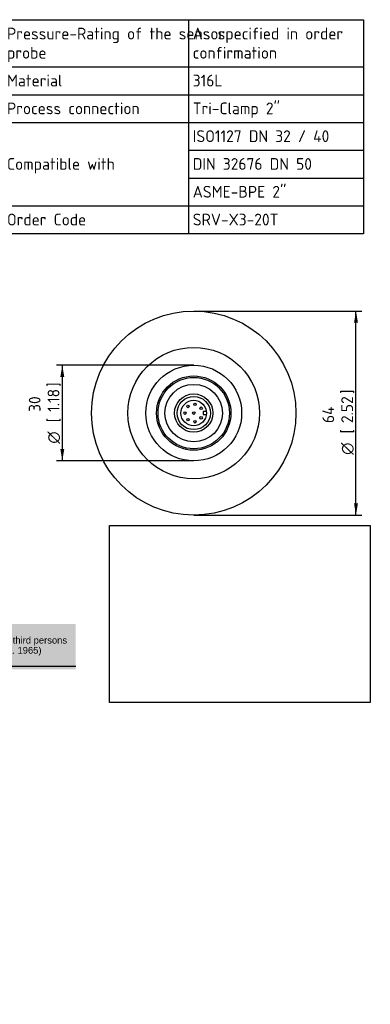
# Model space of a CAD drawing. Header units: millimetres. Extents: x 0 to 296, y -88 to 205.
# Tile 4 of 4: x 191 to 296, y -88 to 205. Entities that reach past the tile are written whole.
import ezdxf
from ezdxf.entities.mleader import LeaderData, LeaderLine
from ezdxf.enums import TextEntityAlignment as Align
from ezdxf.math import Vec2, Vec3

# ---------------------------------------------------------------- set-up
doc = ezdxf.new("R2010")
doc.units = ezdxf.units.MM
doc.layers.add('Default', color=7, linetype='Continuous')
doc.layers.add('SRV-X3-20T', color=7, linetype='Continuous')
doc.styles.add('SEACAD_Solid_Edge_ISO', font='seiso.ttf')
doc.styles.add('SEACAD_Solid_Edge_ISO1_Symbols', font='semeci1.ttf')
doc.dimstyles.new('Rheonics_Publish', dxfattribs={"dimtxt": 3.5, "dimasz": 3.5, "dimexe": 1.75, "dimexo": 0, "dimgap": 0.875, "dimtad": 1, "dimdec": 0, "dimdsep": 46, "dimtxsty": 'SEACAD_Solid_Edge_ISO', "dimblk1": '_SE_FILLED', "dimblk2": '_SE_FILLED', "dimsah": 1, "dimcen": 1.75, "dimazin": 0, "dimtfac": 0.5, "dimtdec": 3, "dimtmove": 0, "dimatfit": 3, "dimfxl": 1, "dimarcsym": 0})
picture_1 = doc.add_image_def('image1.jpg', size_in_pixel=(1363, 928))

# ---------------------------------------------------------------- blocks, each defined once
blk = doc.blocks.new('SE')
at = {"layer": 'Default', "color": 7, "linetype": 'Continuous'}
for p, q in [((241.6, 205.02), (241.6, 190.94)), ((186.29, 190.94), (293.66, 190.94)), ((241.6, 190.94), (241.6, 182.66)), ((186.29, 182.66), (293.66, 182.66)), ((241.6, 182.66), (241.6, 174.38)), ((186.29, 174.38), (293.66, 174.38)), ((241.6, 174.38), (241.6, 166.11)), ((241.6, 166.11), (293.66, 166.11)), ((241.6, 166.11), (241.6, 157.83)), ((241.6, 157.83), (293.66, 157.83)), ((241.6, 157.83), (241.6, 149.55)), ((186.29, 149.55), (293.66, 149.55)), ((241.6, 149.55), (241.6, 141.2))]:
    blk.add_line(p, q, dxfattribs=at)
blk.add_lwpolyline([(186.29, 141.2), (186.29, 205.02), (293.66, 205.02), (293.66, 141.2), (186.29, 141.2)], dxfattribs=at)
at = {"layer": 'Default', "color": 7, "linetype": 'Continuous', "style": 'SEACAD_Solid_Edge_ISO'}
for s, p in [('Pressure-Rating of the sensor', (187.64, 202.63)), ('As specified in order', (242.88, 202.63)), ('probe', (187.64, 196.91)), ('confirmation', (242.88, 196.91)), ('Material', (187.64, 188.63)), ('316L', (242.88, 188.63)), ('Process connection', (187.64, 180.35)), ('Tri-Clamp 2"', (242.88, 180.35)), ('ISO1127 DN 32 / 40', (242.88, 172.07)), ('Compatible with', (187.64, 163.8)), ('DIN 32676 DN 50', (242.88, 163.8)), ('ASME-BPE 2"', (242.88, 155.52)), ('Order Code', (187.64, 147.24)), ('SRV-X3-20T', (242.88, 147.24))]:
    blk.add_text(s, height=3.5, dxfattribs=at).set_placement(p, align=Align.TOP_LEFT)
blk = doc.blocks.new('SE3')
at = {"layer": 'SRV-X3-20T', "color": 7, "linetype": 'Continuous'}
for p, q in [((246.03, 88.33), (246.03, 87.38)), ((246.95, 88.33), (246.03, 88.33)), ((246.03, 87.38), (246.95, 87.38))]:
    blk.add_line(p, q, dxfattribs=at)
for centre, radius in [((243.18, 87.85), 30.4), ((243.18, 87.85), 19.57), ((243.18, 87.85), 14.25), ((243.18, 87.85), 11.06), ((243.18, 87.85), 10.62), ((243.18, 87.85), 8.55), ((243.18, 87.85), 5.7), ((243.18, 87.85), 4.94), ((243.18, 87.85), 3.8), ((240.57, 87.85), 0.38), ((241.47, 89.83), 0.38), ((243.18, 87.85), 0.38), ((243.55, 90.44), 0.38), ((245.37, 89.28), 0.38), ((241.47, 85.88), 0.38), ((243.55, 85.27), 0.38), ((245.37, 86.43), 0.38)]:
    blk.add_circle(centre, radius, dxfattribs=at)
blk = doc.blocks.new('DMBLK131')
at = {"layer": 'Default', "linetype": 'Continuous'}
for points in [[(203.51, 98.6), (204.67, 98.6), (204.09, 102.1)], [(203.51, 77.1), (204.09, 73.6), (204.67, 77.1)]]:
    blk.add_hatch(color=7, dxfattribs=at).paths.add_polyline_path(points)
at = {"layer": 'Default', "color": 7, "linetype": 'Continuous'}
for p, q in [((243.18, 102.1), (202.34, 102.1)), ((204.09, 102.1), (204.09, 73.6)), ((243.18, 73.6), (202.34, 73.6))]:
    blk.add_line(p, q, dxfattribs=at)
for s, style, p in [(']', 'SEACAD_Solid_Edge_ISO', (199.72, 95.68)), ('1.18', 'SEACAD_Solid_Edge_ISO', (199.72, 88.2)), ('30', 'SEACAD_Solid_Edge_ISO', (194.12, 88.2)), ('[', 'SEACAD_Solid_Edge_ISO', (199.72, 85.1)), ('O', 'SEACAD_Solid_Edge_ISO1_Symbols', (199.72, 78.75))]:
    blk.add_text(s, height=3.5, rotation=90, dxfattribs=dict(at, style=style)).set_placement(p, align=Align.TOP_LEFT)
blk = doc.blocks.new('_SE_FILLED')
at = {"color": 0}
blk.add_line((0, 0), (-1, 0), dxfattribs=at)
blk.add_solid([(0, 0), (-1, -0.1665), (-1, 0.1665), (0, 0)], dxfattribs=at)
blk = doc.blocks.new('DMBLK132')
at = {"layer": 'Default', "linetype": 'Continuous'}
for points in [[(292.02, 114.75), (291.44, 118.25), (290.86, 114.75)], [(292.02, 60.95), (290.86, 60.95), (291.44, 57.45)]]:
    blk.add_hatch(color=7, dxfattribs=at).paths.add_polyline_path(points)
at = {"layer": 'Default', "color": 7, "linetype": 'Continuous'}
for p, q in [((243.18, 118.25), (293.19, 118.25)), ((291.44, 57.45), (291.44, 118.25)), ((243.18, 57.45), (293.19, 57.45))]:
    blk.add_line(p, q, dxfattribs=at)
for s, style, p in [(']', 'SEACAD_Solid_Edge_ISO', (287.06, 93.54)), ('2.52', 'SEACAD_Solid_Edge_ISO', (287.06, 84.87)), ('64', 'SEACAD_Solid_Edge_ISO', (281.46, 84.87)), ('[', 'SEACAD_Solid_Edge_ISO', (287.06, 81.77)), ('O', 'SEACAD_Solid_Edge_ISO1_Symbols', (287.06, 75.42))]:
    blk.add_text(s, height=3.5, rotation=90, dxfattribs=dict(at, style=style)).set_placement(p, align=Align.TOP_LEFT)
blk = doc.blocks.new('_DOT')
at = {"color": 0}
blk.add_line((0, 0), (-1, 0), dxfattribs=at)
at = {"color": 0, "const_width": 0.333}
blk.add_lwpolyline([(-0.1665, 0, 1), (0.1665, 0, 1)], format="xyb", close=True, dxfattribs=at)

msp = doc.modelspace()

# ---------------------------------------------------------------- hatches: boundary and pattern name
at = {"layer": 'Default', "linetype": 'Continuous'}
msp.add_hatch(color=7, dxfattribs=at).paths.add_polyline_path([(208.11, 25.016), (0.228, 25.016), (0.228, 11.558), (208.11, 11.558)])

# ---------------------------------------------------------------- linework, layer by layer
at = {"layer": 'Default', "color": 7, "linetype": 'Continuous'}
msp.add_line((208.108, 12.363), (0.23, 12.363), dxfattribs=at)

# ---------------------------------------------------------------- block references
at = {"layer": 'Default'}
for name in ['SE', 'SE3']:
    msp.add_blockref(name, (0, 0), dxfattribs=at)

# ---------------------------------------------------------------- dimensions: what is measured, and where the dimension line sits
at = {"layer": 'Default', "color": 7, "linetype": 'Continuous'}
for base, p1, p2, angle, picture, middle in [((291.439, 118.254), (243.184, 57.454), (243.184, 118.254), 90, 'DMBLK132', (291.439, 85.115)), ((204.092, 73.604), (243.184, 102.104), (243.184, 73.604), 270, 'DMBLK131', (204.092, 87.854))]:
    dim = msp.add_linear_dim(base=base, p1=p1, p2=p2, angle=angle, text='\\A1;%%C <>', dimstyle='Rheonics_Publish', override={"dimdec": 1, "dimlfac": 1.052632, "dimpost": '\\X', "dimtolj": 1}, dxfattribs=at)
    dim.commit()
    dim.dimension.update_dxf_attribs({"geometry": picture, "text_midpoint": middle, "dimtype": 161})

# ---------------------------------------------------------------- pictures from other files: only their frames are drawn
image = msp.add_image(picture_1, insert=(218.173, 1.619), size_in_units=(77.518, 52.778))
image.dxf.flags = 7

# ---------------------------------------------------------------- leaders
ml = msp.add_multileader_mtext('Standard', dxfattribs=at)
ml.set_content('{\\pxsm0.9;\\fArial|b0||i0||c0|p34;\\W1.;This drawing remains property of rheonics. It may be neither copied nor informed to third persons \\Por competitors without our approval. ( 2 § paragraph 1 fig.7 copyright act of 9th Sept. 1965)\\P}', color=256)
ml.set_leader_properties()
ml.set_arrow_properties(name='DOT')
ml.build(insert=Vec2(0, 0))
ml.multileader.update_dxf_attribs({"leader_type": 0, "dogleg_length": 0, "arrow_head_size": 2})
ctx = ml.context
ctx.base_point, ctx.char_height, ctx.arrow_head_size, ctx.landing_gap_size = Vec3(83.63, 19.907), 2, 2, 0.7
ctx.mtext.insert = Vec3(85.63, 21.201)

doc.saveas('drawing.dxf')
